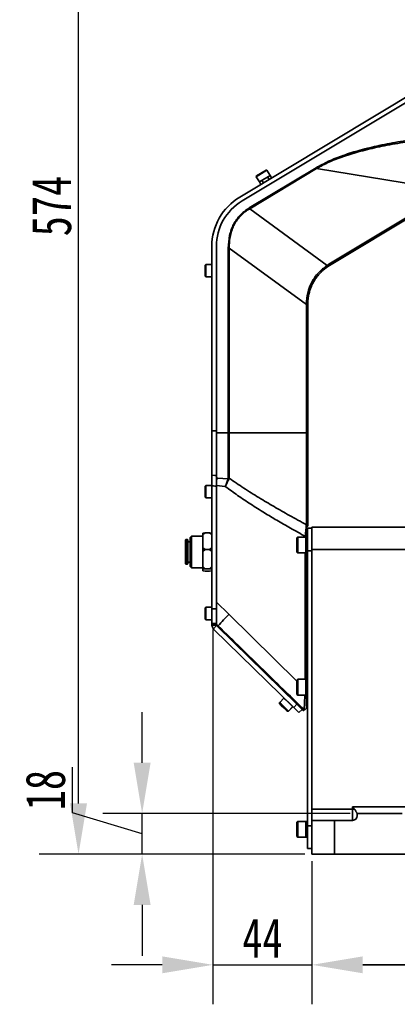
# Model space of a CAD drawing. Header units: millimetres. Extents: x 4180 to 7964, y -765 to 3096.
# Tile 19 of 30: x 5346 to 5514, y 1578 to 2014. Entities that reach past the tile are written whole.
import ezdxf

# ---------------------------------------------------------------- set-up
doc = ezdxf.new("R2010")
doc.units = ezdxf.units.MM
doc.header["$PDSIZE"] = -1
doc.layers.add('细线层', color=7, linetype='Continuous')
doc.dimstyles.new('ISO-25', dxfattribs={"dimscale": 5, "dimtxt": 3.5, "dimasz": 4.5, "dimexe": 3.5, "dimexo": 0.625, "dimtad": 1, "dimdec": 1, "dimtxsty": 'Standard', "dimcen": 2.5, "dimclrd": 1, "dimclre": 1, "dimadec": 0, "dimazin": 0, "dimtfac": 1, "dimtdec": 1, "dimtmove": 1, "dimatfit": 3, "dimfxl": 1, "dimarcsym": 0})

# ---------------------------------------------------------------- blocks, each defined once
blk = doc.blocks.new('*D40')
at = {"color": 1, "lineweight": -2, "transparency": 16777216}
for p, q in [((6192.35, 2218.94), (5355.08, 2218.94)), ((5372.58, 1666.95), (5372.58, 2196.44)), ((5472.97, 1644.45), (5355.08, 1644.45))]:
    blk.add_line(p, q, dxfattribs=at)
at = {"color": 1, "transparency": 16777216}
for points in [[(5368.83, 2196.44), (5376.33, 2196.44), (5372.58, 2218.94)], [(5368.83, 1666.95), (5376.33, 1666.95), (5372.58, 1644.45)]]:
    blk.add_solid(points, dxfattribs=at)
at = {"layer": 'Defpoints', "color": 0, "transparency": 16777216}
for p in [(5372.58, 2218.94), (6195.48, 2218.94), (5476.09, 1644.45)]:
    blk.add_point(p, dxfattribs=at)
at = {"color": 0, "transparency": 16777216, "insert": (5360.71, 1931.69), "char_height": 17.5, "attachment_point": 5, "rotation": 90}
blk.add_mtext('{\\fHYSWLongFangSong|b1|i0|c134|p2;574}', dxfattribs=at)
blk = doc.blocks.new('*D41')
at = {"color": 1, "lineweight": -2, "transparency": 16777216}
for p, q in [((5400.79, 1684.95), (5400.79, 1707.45)), ((5369.86, 1662.73), (5369.86, 1683.03)), ((5400.79, 1653.45), (5369.86, 1662.73)), ((5492.97, 1662.45), (5383.29, 1662.45)), ((5400.79, 1644.45), (5400.79, 1662.45)), ((5400.79, 1644.45), (5400.79, 1662.45)), ((5472.97, 1644.45), (5383.29, 1644.45)), ((5400.79, 1621.95), (5400.79, 1599.45))]:
    blk.add_line(p, q, dxfattribs=at)
at = {"color": 1, "transparency": 16777216}
for points in [[(5397.04, 1684.95), (5404.54, 1684.95), (5400.79, 1662.45)], [(5397.04, 1621.95), (5404.54, 1621.95), (5400.79, 1644.45)]]:
    blk.add_solid(points, dxfattribs=at)
at = {"layer": 'Defpoints', "color": 0, "transparency": 16777216}
for p in [(5400.79, 1662.45), (5496.09, 1662.45), (5476.09, 1644.45)]:
    blk.add_point(p, dxfattribs=at)
at = {"color": 0, "transparency": 16777216, "insert": (5357.98, 1672.88), "char_height": 17.5, "attachment_point": 5, "rotation": 90}
blk.add_mtext('{\\fHYSWLongFangSong|b1|i0|c134|p2;18}', dxfattribs=at)
blk = doc.blocks.new('*D43')
at = {"color": 1, "lineweight": -2, "transparency": 16777216}
for p, q in [((5476.09, 1641.32), (5476.09, 1577.91)), ((5611.09, 1635.97), (5611.09, 1577.91)), ((5588.59, 1595.41), (5498.59, 1595.41))]:
    blk.add_line(p, q, dxfattribs=at)
at = {"color": 1, "transparency": 16777216}
for points in [[(5498.59, 1599.16), (5498.59, 1591.66), (5476.09, 1595.41)], [(5588.59, 1599.16), (5588.59, 1591.66), (5611.09, 1595.41)]]:
    blk.add_solid(points, dxfattribs=at)
at = {"layer": 'Defpoints', "color": 0, "transparency": 16777216}
for p in [(5476.09, 1644.45), (5611.09, 1639.09), (5476.09, 1595.41)]:
    blk.add_point(p, dxfattribs=at)
at = {"color": 0, "transparency": 16777216, "insert": (5543.59, 1607.29), "char_height": 17.5, "attachment_point": 5}
blk.add_mtext('{\\fHYSWLongFangSong|b1|i0|c134|p2;135}', dxfattribs=at)
blk = doc.blocks.new('*D44')
at = {"color": 1, "lineweight": -2, "transparency": 16777216}
for p, q in [((5432.19, 1743.99), (5432.19, 1577.91)), ((5476.09, 1641.32), (5476.09, 1577.91)), ((5409.69, 1595.41), (5387.19, 1595.41)), ((5432.19, 1595.41), (5476.09, 1595.41)), ((5498.59, 1595.41), (5521.09, 1595.41))]:
    blk.add_line(p, q, dxfattribs=at)
at = {"color": 1, "transparency": 16777216}
for points in [[(5409.69, 1599.16), (5409.69, 1591.66), (5432.19, 1595.41)], [(5498.59, 1599.16), (5498.59, 1591.66), (5476.09, 1595.41)]]:
    blk.add_solid(points, dxfattribs=at)
at = {"layer": 'Defpoints', "color": 0, "transparency": 16777216}
for p in [(5432.19, 1747.12), (5476.09, 1644.45), (5476.09, 1595.41)]:
    blk.add_point(p, dxfattribs=at)
at = {"color": 0, "transparency": 16777216, "insert": (5454.14, 1607.29), "char_height": 17.5, "attachment_point": 5}
blk.add_mtext('{\\fHYSWLongFangSong|b1|i0|c134|p2;44}', dxfattribs=at)

msp = doc.modelspace()

# ---------------------------------------------------------------- linework, layer by layer
at = {"linetype": 'Continuous', "lineweight": 35}
for p, q in [((5572.93, 2013.11), (5444.06, 1935.68)), ((5445.09, 1933.96), (5567.23, 2007.35)), ((5445.09, 1933.96), (5564.67, 2005.81)), ((5448.3, 1930.87), (5477.9, 1948.65)), ((5478.1, 1948.34), (5448.5, 1930.55)), ((5456.12, 1947.55), (5451.41, 1944.72)), ((5451.51, 1945.13), (5455.71, 1947.65)), ((5456.12, 1947.55), (5455.71, 1947.65)), ((5457.51, 1945.23), (5456.12, 1947.55)), ((5477.9, 1948.65), (5478.1, 1948.34)), ((5537.89, 1938.54), (5478.1, 1948.34)), ((5451.51, 1945.13), (5451.41, 1944.72)), ((5451.41, 1944.72), (5452.8, 1942.4)), ((5457.51, 1945.23), (5452.8, 1942.4)), ((5452.8, 1942.4), (5453.45, 1941.32)), ((5453.87, 1943.04), (5454.52, 1941.96)), ((5457.09, 1943.51), (5456.44, 1944.59)), ((5458.16, 1944.15), (5457.51, 1945.23)), ((5483.57, 1905.9), (5537.89, 1938.54)), ((5538.21, 1938), (5483.89, 1905.36)), ((5448.3, 1930.87), (5448.5, 1930.55)), ((5482.81, 1905.42), (5448.5, 1930.55)), ((5431.69, 1913.82), (5431.69, 1832.11)), ((5433.69, 1832.1), (5433.69, 1913.82)), ((5433.69, 1831.24), (5433.69, 1913.82)), ((5438.98, 1831.24), (5438.98, 1913.08)), ((5438.98, 1913.08), (5439.39, 1913.08)), ((5473.61, 1888.02), (5439.39, 1913.08)), ((5439.39, 1913.08), (5439.39, 1831.24)), ((5428.99, 1905.87), (5428.69, 1905.57)), ((5428.69, 1904.36), (5428.69, 1905.57)), ((5428.69, 1900.67), (5428.69, 1904.36)), ((5431.69, 1905.87), (5428.99, 1905.87)), ((5428.99, 1905.87), (5428.99, 1904.51)), ((5428.99, 1904.51), (5428.99, 1900.37)), ((5482.81, 1905.42), (5483.57, 1905.9)), ((5483.89, 1905.36), (5483.17, 1904.9)), ((5483.57, 1905.9), (5483.89, 1905.36)), ((5428.69, 1900.67), (5428.99, 1900.37)), ((5428.99, 1900.37), (5431.69, 1900.37)), ((5473.61, 1888.02), (5473.61, 1888.22)), ((5473.61, 1831.24), (5473.61, 1888.02)), ((5473.61, 1888.02), (5474.19, 1888.02)), ((5474.19, 1888.22), (5474.19, 1888.02)), ((5474.19, 1888.02), (5474.19, 1831.24)), ((5438.98, 1831.24), (5433.69, 1831.24)), ((5433.69, 1831.24), (5433.69, 1811.22)), ((5438.98, 1811.17), (5438.98, 1831.24)), ((5438.98, 1831.24), (5439.39, 1831.24)), ((5439.39, 1831.24), (5439.39, 1811.11)), ((5473.61, 1831.24), (5439.39, 1831.24)), ((5473.61, 1790.46), (5473.61, 1831.24)), ((5474.19, 1831.24), (5473.61, 1831.24)), ((5433.69, 1811.22), (5434.13, 1811.18)), ((5434.13, 1811.18), (5438.89, 1810.79)), ((5438.89, 1810.79), (5438.98, 1811.17)), ((5439.24, 1810.65), (5439.39, 1811.11)), ((5428.99, 1807.87), (5428.69, 1807.57)), ((5428.69, 1806.45), (5428.69, 1807.57)), ((5431.69, 1807.87), (5428.99, 1807.87)), ((5428.99, 1807.87), (5428.99, 1806.61)), ((5431.69, 1807.87), (5431.69, 1807.78)), ((5431.69, 1753.16), (5431.69, 1807.78)), ((5437.67, 1807.46), (5433.69, 1807.84)), ((5433.69, 1753.24), (5433.69, 1807.57)), ((5428.69, 1802.67), (5428.69, 1806.45)), ((5428.69, 1802.67), (5428.99, 1802.37)), ((5428.99, 1806.61), (5428.99, 1802.37)), ((5428.99, 1802.37), (5431.69, 1802.37)), ((5474.19, 1792.1), (5474.19, 1789.81)), ((5476.09, 1789.45), (5528.12, 1789.45)), ((5476.09, 1779.45), (5476.09, 1789.45)), ((5422.64, 1785.42), (5422.04, 1784.82)), ((5427.69, 1785.42), (5422.64, 1785.42)), ((5422.64, 1785.42), (5422.64, 1779.21)), ((5428.69, 1786.89), (5427.69, 1786.09)), ((5427.69, 1786.78), (5428.69, 1786.89)), ((5427.69, 1786.09), (5427.69, 1786.78)), ((5427.69, 1780.27), (5427.69, 1786.09)), ((5430.69, 1786.89), (5428.69, 1786.89)), ((5431.69, 1786.09), (5430.69, 1786.89)), ((5430.69, 1786.89), (5431.69, 1786.78)), ((5469.74, 1784.95), (5469.39, 1784.6)), ((5473.39, 1784.95), (5469.74, 1784.95)), ((5469.74, 1784.95), (5469.74, 1777.95)), ((5473.11, 1785.29), (5473.59, 1785.29)), ((5473.11, 1784.95), (5473.11, 1785.29)), ((5474.09, 1784.95), (5473.39, 1784.95)), ((5473.39, 1784.95), (5473.39, 1777.95)), ((5473.59, 1788.81), (5474.09, 1788.81)), ((5473.59, 1785.29), (5473.59, 1784.95)), ((5473.59, 1785.29), (5474.09, 1785.29)), ((5474.09, 1788.95), (5476.09, 1788.95)), ((5474.09, 1778.95), (5474.09, 1788.95)), ((5420.24, 1783.92), (5420.04, 1783.72)), ((5420.04, 1779.02), (5420.04, 1783.72)), ((5420.84, 1783.92), (5420.24, 1783.92)), ((5420.24, 1783.92), (5420.24, 1779.04)), ((5421.04, 1783.72), (5420.84, 1783.92)), ((5420.84, 1779.04), (5420.84, 1783.92)), ((5421.04, 1783.72), (5421.04, 1779.02)), ((5422.04, 1782.92), (5421.04, 1782.92)), ((5422.04, 1779.14), (5422.04, 1784.82)), ((5469.39, 1778.3), (5469.39, 1784.6)), ((5420.04, 1773.12), (5420.04, 1779.02)), ((5420.24, 1779.04), (5420.24, 1772.92)), ((5420.84, 1772.92), (5420.84, 1779.04)), ((5421.04, 1779.02), (5421.04, 1773.12)), ((5422.04, 1772.02), (5422.04, 1779.14)), ((5422.64, 1779.21), (5422.64, 1771.42)), ((5427.69, 1780.27), (5428.69, 1779.47)), ((5427.69, 1778.55), (5427.69, 1780.27)), ((5428.69, 1779.47), (5427.69, 1778.55)), ((5427.69, 1771.91), (5427.69, 1778.55)), ((5430.69, 1779.47), (5428.69, 1779.47)), ((5430.69, 1779.47), (5431.69, 1780.27)), ((5431.69, 1778.55), (5430.69, 1779.47)), ((5469.39, 1778.3), (5469.74, 1777.95)), ((5469.74, 1777.95), (5473.39, 1777.95)), ((5473.11, 1721.95), (5473.11, 1777.95)), ((5473.39, 1777.95), (5474.09, 1777.95)), ((5473.59, 1777.95), (5473.59, 1721.95)), ((5476.09, 1778.95), (5474.09, 1778.95)), ((5474.09, 1656.95), (5474.09, 1778.95)), ((5578.46, 1779.45), (5476.09, 1779.45)), ((5476.09, 1779.45), (5476.09, 1664.45)), ((5476.09, 1664.45), (5476.09, 1778.95)), ((5420.04, 1773.12), (5420.24, 1772.92)), ((5420.24, 1772.92), (5420.84, 1772.92)), ((5420.84, 1772.92), (5421.04, 1773.12)), ((5421.04, 1773.92), (5422.04, 1773.92)), ((5422.04, 1772.02), (5422.64, 1771.42)), ((5427.69, 1771.91), (5428.69, 1770.99)), ((5427.69, 1770.88), (5427.69, 1771.91)), ((5430.69, 1770.99), (5431.69, 1771.91)), ((5422.64, 1771.42), (5427.69, 1771.42)), ((5428.69, 1770.99), (5427.69, 1770.88)), ((5427.69, 1770.06), (5427.69, 1770.88)), ((5427.69, 1770.06), (5428.69, 1769.94)), ((5430.69, 1770.99), (5428.69, 1770.99)), ((5430.69, 1769.94), (5428.69, 1769.94)), ((5431.69, 1770.88), (5430.69, 1770.99)), ((5430.69, 1769.94), (5431.69, 1770.06)), ((5433.69, 1756.18), (5439.21, 1750.76)), ((5428.99, 1753.87), (5428.69, 1753.57)), ((5428.69, 1748.67), (5428.69, 1753.57)), ((5431.69, 1753.87), (5428.99, 1753.87)), ((5428.99, 1753.87), (5428.99, 1748.37)), ((5439.21, 1750.76), (5469.39, 1721.12)), ((5428.69, 1748.67), (5428.99, 1748.37)), ((5428.99, 1748.37), (5431.69, 1748.37)), ((5431.69, 1746.25), (5431.69, 1746.7)), ((5431.71, 1745.92), (5431.69, 1746.25)), ((5433.75, 1745.92), (5431.71, 1745.92)), ((5432.37, 1744.36), (5433.79, 1745.81)), ((5433.69, 1746.74), (5433.69, 1746.25)), ((5433.73, 1746.02), (5433.69, 1746.25)), ((5434.36, 1745.36), (5433.69, 1746.02)), ((5471.46, 1709.09), (5433.69, 1746.01)), ((5433.75, 1745.92), (5433.74, 1745.97)), ((5468.03, 1709.46), (5432.6, 1744.11)), ((5469.43, 1710.89), (5433.99, 1745.54)), ((5469.74, 1721.95), (5469.39, 1721.6)), ((5469.39, 1715.3), (5469.39, 1721.6)), ((5473.39, 1721.95), (5469.74, 1721.95)), ((5469.74, 1721.95), (5469.74, 1714.95)), ((5474.09, 1721.95), (5473.39, 1721.95)), ((5473.39, 1721.95), (5473.39, 1714.95)), ((5469.39, 1715.3), (5469.74, 1714.95)), ((5461.77, 1711.7), (5461.69, 1711.62)), ((5461.69, 1711.62), (5461.7, 1711.19)), ((5461.69, 1711.62), (5461.77, 1711.54)), ((5463.66, 1713.63), (5461.77, 1711.7)), ((5461.77, 1711.7), (5461.77, 1711.27)), ((5464.6, 1712.81), (5464.55, 1712.76)), ((5466.7, 1710.66), (5466.75, 1710.71)), ((5466.7, 1710.66), (5466.75, 1710.71)), ((5469.43, 1710.89), (5468.03, 1709.46)), ((5471.72, 1708.64), (5469.43, 1710.89)), ((5469.74, 1714.95), (5473.39, 1714.95)), ((5473.39, 1714.95), (5474.09, 1714.95)), ((5462.49, 1710.42), (5463.31, 1709.62)), ((5462.63, 1710.27), (5462.49, 1710.42)), ((5462.57, 1710.5), (5463.39, 1709.7)), ((5462.71, 1710.36), (5462.57, 1710.5)), ((5462.64, 1710.28), (5462.63, 1710.27)), ((5463.59, 1709.34), (5462.63, 1710.27)), ((5463.67, 1709.42), (5462.71, 1710.36)), ((5462.71, 1710.36), (5462.71, 1710.36)), ((5463.31, 1709.62), (5464.26, 1708.69)), ((5463.39, 1709.7), (5464.34, 1708.77)), ((5464.4, 1708.54), (5463.59, 1709.34)), ((5463.59, 1709.34), (5463.59, 1709.34)), ((5464.48, 1708.63), (5463.67, 1709.42)), ((5463.67, 1709.42), (5463.67, 1709.42)), ((5464.26, 1708.69), (5464.4, 1708.54)), ((5464.34, 1708.77), (5464.48, 1708.63)), ((5465.2, 1707.77), (5465.62, 1707.77)), ((5465.28, 1707.85), (5465.7, 1707.85)), ((5465.62, 1707.77), (5467.51, 1709.7)), ((5465.7, 1707.85), (5467.59, 1709.78)), ((5468.03, 1709.46), (5470.32, 1707.21)), ((5470.32, 1707.21), (5471.72, 1708.64)), ((5471.46, 1709.09), (5471.36, 1708.99)), ((5471.72, 1708.64), (5472.43, 1707.94)), ((5472.43, 1707.94), (5472.54, 1708.05)), ((5473.59, 1710.13), (5474.09, 1710.13)), ((5476.09, 1664.45), (5494.09, 1664.45)), ((5476.09, 1659.45), (5476.09, 1664.45)), ((5494.09, 1665.45), (5518.09, 1665.45)), ((5494.09, 1664.45), (5494.09, 1665.45)), ((5494.09, 1659.45), (5494.09, 1664.45)), ((5494.09, 1664.45), (5494.9, 1664.45)), ((5469.74, 1658.95), (5469.39, 1658.6)), ((5469.39, 1652.3), (5469.39, 1658.6)), ((5473.39, 1658.95), (5469.74, 1658.95)), ((5469.74, 1658.95), (5469.74, 1651.95)), ((5474.09, 1658.95), (5473.39, 1658.95)), ((5473.39, 1658.95), (5473.39, 1651.95)), ((5476.09, 1644.45), (5476.09, 1659.45)), ((5476.09, 1659.45), (5486.09, 1659.45)), ((5486.09, 1659.45), (5486.09, 1644.45)), ((5494.09, 1659.45), (5486.09, 1659.45)), ((5496.09, 1662.45), (5496.09, 1662.46)), ((5496.09, 1662.45), (5496.09, 1661.45)), ((5496.09, 1662.45), (5516.09, 1662.45)), ((5474.09, 1656.95), (5476.09, 1656.95)), ((5474.09, 1646.95), (5474.09, 1656.95)), ((5469.39, 1652.3), (5469.74, 1651.95)), ((5469.74, 1651.95), (5473.39, 1651.95)), ((5473.39, 1651.95), (5474.09, 1651.95)), ((5476.09, 1646.95), (5474.09, 1646.95)), ((5486.09, 1644.45), (5476.09, 1644.45)), ((5670.09, 1644.45), (5486.09, 1644.45))]:
    msp.add_line(p, q, dxfattribs=at)
at = {"linetype": 'Continuous', "lineweight": 35, "flags": 128}
for points in [[(5431.69, 1812.41), (5433.06, 1812.29), (5433.69, 1812.24)], [(5433.69, 1746.5), (5433.81, 1746.38), (5434.55, 1745.66)], [(5463.21, 1709.72), (5462.56, 1710.35), (5462.05, 1710.85), (5461.75, 1711.14), (5461.71, 1711.18), (5461.94, 1710.95), (5462.39, 1710.51), (5463.01, 1709.9), (5463.69, 1709.24), (5464.34, 1708.61), (5464.85, 1708.11), (5465.14, 1707.82), (5465.18, 1707.79), (5464.96, 1708.01), (5464.5, 1708.45), (5463.89, 1709.06), (5463.21, 1709.72)], [(5463.29, 1709.8), (5462.64, 1710.43), (5462.13, 1710.93), (5461.83, 1711.22), (5461.79, 1711.26), (5462.01, 1711.04), (5462.47, 1710.59), (5463.08, 1709.99), (5463.76, 1709.32), (5464.41, 1708.69), (5464.92, 1708.19), (5465.22, 1707.9), (5465.26, 1707.87), (5465.04, 1708.09), (5464.59, 1708.53), (5463.97, 1709.13), (5463.29, 1709.8)], [(5465.55, 1707.85), (5465.57, 1707.83), (5465.62, 1707.77)]]:
    msp.add_lwpolyline(points, dxfattribs=at)
at = {"linetype": 'Continuous', "lineweight": 35}
for centre, radius, start, end in [((5457.19, 1913.82), 25.5, 121, 180), ((5457.19, 1913.82), 23.5, 121, 180), ((5489.26, 1909.54), 7.65, 212.5575, 217.2695), ((5473.72, 1927.78), 39.57, 269.8424, 270.6909), ((5438.98, 1809.75), 1.43, 73.2576, 90.1676), ((5438.51, 1809.31), 1.53, 61.2119, 75.5262), ((5473.28, 1789.6), 0.917, 13.2511, 69.2294), ((5501.7, 1688.87), 87.94, 135.2788, 139.7796), ((5434.69, 1746.25), 3, 186.4422, 219.1961), ((5434.69, 1746.25), 1, 199.6701, 205.9682), ((5434.69, 1746.25), 1, 205.9682, 225.6383), ((5435.01, 1745.17), 0.674, 132.6698, 162.9497), ((5434.69, 1746.25), 3, 219.1961, 225.6383), ((5269.02, 1511.97), 277.57, 45.5293, 46.0192), ((5270.19, 1513.16), 278.6, 45.5299, 46.018), ((5222.45, 1462.14), 348.45, 45.2912, 45.8052), ((5221.37, 1461.03), 347.3, 45.2901, 45.8059), ((5494.09, 1661.45), 2, 270, 0)]:
    msp.add_arc(centre, radius, start, end, dxfattribs=at)
for centre, ratio, start_param, end_param in [((5506.8, 1737.49), 0.087489, 1.956552, 1.967686), ((5507.41, 1737.49), 0.051464, 1.959943, 1.971093)]:
    msp.add_ellipse(centre, major_axis=(194.31, 0), ratio=ratio, start_param=start_param, end_param=end_param, dxfattribs=at)
for points, knots in [([(5477.9, 1948.65), (5479.73, 1949.65), (5483.61, 1951.79), (5490.2, 1954.33), (5497.72, 1956.66), (5506.18, 1958.69), (5515.53, 1960.43), (5525.72, 1961.86), (5536.71, 1962.98), (5548.45, 1963.78), (5560.87, 1964.28), (5569.37, 1964.34), (5573.72, 1964.37)], [0, 0, 0, 0, 0.0636, 0.135478, 0.215754, 0.304547, 0.401596, 0.506706, 0.619594, 0.739804, 0.866665, 1, 1, 1, 1]), ([(5573.72, 1963.52), (5570, 1963.51), (5562.78, 1963.49), (5552.31, 1963.17), (5542.33, 1962.64), (5532.86, 1961.9), (5523.87, 1960.93), (5514.97, 1959.69), (5506.25, 1958.11), (5497.8, 1956.14), (5490.32, 1953.87), (5483.77, 1951.39), (5479.9, 1949.31), (5478.1, 1948.34)], [0, 0, 0, 0, 0.114363, 0.221572, 0.321648, 0.421034, 0.513476, 0.599018, 0.697086, 0.785395, 0.865324, 0.937109, 1, 1, 1, 1]), ([(5438.98, 1913.08), (5439.07, 1914.98), (5439.21, 1917.76), (5440.24, 1921.26), (5441.27, 1923.62), (5442.6, 1925.77), (5444.22, 1927.71), (5446.12, 1929.45), (5447.57, 1930.39), (5448.3, 1930.87)], [0, 0, 0, 0, 0.2694655, 0.3949226, 0.5161748, 0.6352081, 0.754231, 0.8751951, 1, 1, 1, 1]), ([(5448.5, 1930.55), (5447.77, 1930.08), (5446.34, 1929.17), (5444.47, 1927.47), (5442.88, 1925.57), (5441.58, 1923.46), (5440.58, 1921.14), (5439.87, 1918.63), (5439.45, 1915.92), (5439.41, 1914.04), (5439.39, 1913.08)], [0, 0, 0, 0, 0.124924, 0.245692, 0.364347, 0.483041, 0.603694, 0.728913, 0.860498, 1, 1, 1, 1]), ([(5473.61, 1888.22), (5473.71, 1889.92), (5473.93, 1893.32), (5475.85, 1898.1), (5478.75, 1902.34), (5481.45, 1904.39), (5482.81, 1905.42)], [0, 0, 0, 0, 0.250625, 0.5007, 0.75056, 1, 1, 1, 1]), ([(5483.17, 1904.9), (5482.63, 1904.53), (5481.64, 1903.84), (5480.42, 1902.74), (5479.15, 1901.45), (5477.84, 1899.82), (5476.87, 1898.26), (5476.31, 1897.18), (5476.05, 1896.64), (5475.79, 1896.07), (5475.6, 1895.58), (5475.43, 1895.14), (5475.26, 1894.66), (5475.03, 1893.96), (5474.72, 1892.84), (5474.43, 1891.43), (5474.23, 1889.8), (5474.21, 1888.75), (5474.19, 1888.22)], [0, 0, 0, 0, 0.099649, 0.182853, 0.249605, 0.374031, 0.499773, 0.528568, 0.558937, 0.590879, 0.624394, 0.638282, 0.663849, 0.701094, 0.750015, 0.840596, 0.919167, 1, 1, 1, 1]), ([(5431.69, 1832.11), (5431.86, 1832.11), (5432.25, 1832.11), (5432.92, 1832.11), (5433.42, 1832.1), (5433.69, 1832.1)], [0, 0, 0, 0, 0.24377, 0.594687, 1, 1, 1, 1]), ([(5431.69, 1812.41), (5431.69, 1813.87), (5431.69, 1816.85), (5431.69, 1821.85), (5431.69, 1826.99), (5431.69, 1830.38), (5431.69, 1832.11)], [0, 0, 0, 0, 0.2581801, 0.5255792, 0.7594046, 1, 1, 1, 1]), ([(5433.69, 1832.1), (5433.69, 1830.28), (5433.69, 1826.55), (5433.69, 1821.3), (5433.69, 1816.4), (5433.69, 1813.64), (5433.69, 1812.24)], [0, 0, 0, 0, 0.252971, 0.514779, 0.753693, 1, 1, 1, 1]), ([(5474.19, 1831.24), (5474.19, 1829.36), (5474.19, 1825.55), (5474.19, 1819.87), (5474.19, 1814.28), (5474.19, 1808.91), (5474.19, 1803.9), (5474.19, 1799.37), (5474.19, 1795.36), (5474.19, 1793.18), (5474.19, 1792.1)], [0, 0, 0, 0, 0.1216021, 0.2460708, 0.3725266, 0.5, 0.6274734, 0.7539292, 0.8783979, 1, 1, 1, 1]), ([(5431.69, 1807.78), (5431.69, 1808.62), (5431.69, 1810.32), (5431.69, 1811.71), (5431.69, 1812.41)], [0, 0, 0, 0, 0.4975455, 1, 1, 1, 1]), ([(5433.69, 1812.24), (5433.69, 1811.59), (5433.69, 1810.28), (5433.69, 1808.57), (5433.69, 1807.67), (5433.69, 1807.57)], [0, 0, 0, 0, 0.470777, 0.94162, 1, 1, 1, 1]), ([(5433.69, 1810.29), (5433.69, 1810.37), (5433.69, 1810.58), (5433.69, 1810.89), (5433.69, 1811.11), (5433.69, 1811.22)], [0, 0, 0, 0, 0.241334, 0.619291, 1, 1, 1, 1]), ([(5433.69, 1810.29), (5433.78, 1810.36), (5433.9, 1810.45), (5434.01, 1810.61), (5434.1, 1810.84), (5434.11, 1811.03), (5434.13, 1811.18)], [0, 0, 0, 0, 0.2791965, 0.3986976, 0.5103853, 1, 1, 1, 1]), ([(5439.39, 1811.11), (5441.52, 1809.63), (5445.83, 1806.64), (5452.51, 1802.49), (5459.28, 1798.47), (5466.3, 1794.46), (5471.11, 1791.83), (5473.61, 1790.46)], [0, 0, 0, 0, 0.194711, 0.393341, 0.589114, 0.785784, 1, 1, 1, 1]), ([(5433.69, 1807.57), (5433.28, 1807.62), (5432.61, 1807.68), (5431.94, 1807.75), (5431.69, 1807.78)], [0, 0, 0, 0, 0.625853, 1, 1, 1, 1]), ([(5433.69, 1807.84), (5433.69, 1808.25), (5433.69, 1809.11), (5433.69, 1809.88), (5433.69, 1810.29)], [0, 0, 0, 0, 0.476218, 1, 1, 1, 1]), ([(5437.67, 1807.46), (5437.77, 1807.76), (5437.97, 1808.37), (5438.4, 1809.56), (5438.69, 1810.3), (5438.89, 1810.79)], [0, 0, 0, 0, 0.250783, 0.500447, 1, 1, 1, 1]), ([(5437.67, 1807.46), (5437.94, 1808.04), (5438.35, 1808.92), (5438.88, 1809.97), (5439.12, 1810.43), (5439.24, 1810.65)], [0, 0, 0, 0, 0.498321, 0.749141, 1, 1, 1, 1]), ([(5473.11, 1785.29), (5470.92, 1786.51), (5466.7, 1788.85), (5460.67, 1792.35), (5454.79, 1795.87), (5448.98, 1799.52), (5443.17, 1803.38), (5439.48, 1806.12), (5437.67, 1807.46)], [0, 0, 0, 0, 0.179519, 0.34613, 0.499869, 0.670785, 0.838392, 1, 1, 1, 1]), ([(5473.61, 1790.46), (5473.58, 1790.18), (5473.52, 1789.63), (5473.39, 1788.34), (5473.25, 1786.87), (5473.15, 1785.82), (5473.11, 1785.29)], [0, 0, 0, 0, 0.25276, 0.503007, 0.751291, 1, 1, 1, 1]), ([(5473.59, 1789.81), (5473.69, 1789.81), (5473.9, 1789.81), (5474.1, 1789.81), (5474.15, 1789.81), (5474.18, 1789.81)], [0, 0, 0, 0, 0.248177, 0.588934, 1, 1, 1, 1]), ([(5473.59, 1789.81), (5473.59, 1789.66), (5473.59, 1789.08), (5473.59, 1787.8), (5473.59, 1786.35), (5473.59, 1785.5), (5473.59, 1785.29)], [0, 0, 0, 0, 0.130902, 0.50361, 0.875628, 1, 1, 1, 1]), ([(5433.69, 1746.5), (5433.69, 1746.96), (5433.69, 1747.9), (5433.69, 1749.72), (5433.69, 1751.85), (5433.69, 1754.08), (5433.69, 1755.54), (5433.69, 1756.18)], [0, 0, 0, 0, 0.176468, 0.358919, 0.585447, 0.818372, 1, 1, 1, 1]), ([(5431.69, 1746.7), (5431.69, 1747.08), (5431.69, 1747.84), (5431.69, 1749.78), (5431.69, 1751.65), (5431.69, 1752.8), (5431.69, 1753.16)], [0, 0, 0, 0, 0.289117, 0.578254, 0.866791, 1, 1, 1, 1]), ([(5433.69, 1753.24), (5433.69, 1752.82), (5433.69, 1751.63), (5433.69, 1749.73), (5433.69, 1747.84), (5433.69, 1747.1), (5433.69, 1746.74)], [0, 0, 0, 0, 0.149412, 0.433688, 0.718231, 1, 1, 1, 1]), ([(5433.69, 1746.02), (5433.69, 1746.03), (5433.69, 1746.07), (5433.69, 1746.3), (5433.69, 1746.47), (5433.69, 1746.5)], [0, 0, 0, 0, 0.400166, 0.895122, 1, 1, 1, 1]), ([(5434.55, 1745.66), (5437.88, 1742.41), (5444.55, 1735.91), (5454.54, 1726.15), (5463.89, 1717.02), (5469.91, 1711.14), (5472.6, 1708.52)], [0, 0, 0, 0, 0.262714, 0.525427, 0.78814, 1, 1, 1, 1]), ([(5472.54, 1708.05), (5466.47, 1713.98), (5457.08, 1723.16), (5444.35, 1735.6), (5437.69, 1742.11), (5434.36, 1745.36)], [0, 0, 0, 0, 0.476619, 0.73831, 1, 1, 1, 1]), ([(5472.6, 1708.52), (5472.62, 1708.94), (5472.68, 1710.04), (5472.8, 1712.19), (5472.9, 1713.96), (5472.96, 1714.9), (5472.96, 1714.95)], [0, 0, 0, 0, 0.235693, 0.609552, 0.981261, 1, 1, 1, 1]), ([(5473.59, 1714.95), (5473.59, 1714.46), (5473.59, 1713.31), (5473.59, 1711.57), (5473.59, 1710.11), (5473.59, 1709.35), (5473.59, 1709.13)], [0, 0, 0, 0, 0.231022, 0.551124, 0.870806, 1, 1, 1, 1]), ([(5472.6, 1708.52), (5472.6, 1708.51), (5472.65, 1708.41), (5472.68, 1708.32), (5472.71, 1708.23)], [0, 0, 0, 0, 0.030415, 1, 1, 1, 1]), ([(5472.71, 1708.23), (5472.82, 1708.33), (5473.01, 1708.53), (5473.32, 1708.85), (5473.52, 1709.06), (5473.59, 1709.13)], [0, 0, 0, 0, 0.4288439, 0.8004477, 1, 1, 1, 1]), ([(5494.9, 1664.45), (5494.77, 1664.61), (5494.64, 1664.78), (5494.37, 1665.11), (5494.23, 1665.28), (5494.09, 1665.45)], [0, 0, 0, 0, 0.5, 0.5, 1, 1, 1, 1]), ([(5496.09, 1662.46), (5496.09, 1662.47), (5496.08, 1662.49), (5496.05, 1662.56), (5496.03, 1662.61), (5495.97, 1662.73), (5495.93, 1662.79), (5495.85, 1662.95), (5495.8, 1663.03), (5495.7, 1663.21), (5495.64, 1663.31), (5495.52, 1663.52), (5495.46, 1663.63), (5495.25, 1663.97), (5495.09, 1664.21), (5494.9, 1664.45)], [0, 0, 0, 0, 0.125, 0.125, 0.25, 0.25, 0.375, 0.375, 0.5, 0.5, 0.625, 0.625, 0.75, 0.75, 1, 1, 1, 1])]:
    msp.add_open_spline(points, degree=3, knots=knots, dxfattribs=at)
at = {"layer": '细线层', "linetype": 'Continuous', "lineweight": 35}
for p, q in [((5476.09, 1664.45), (5476.09, 1779.45)), ((5476.09, 1659.45), (5476.09, 1664.45)), ((5476.09, 1644.45), (5476.09, 1659.45)), ((5486.09, 1644.45), (5476.09, 1644.45)), ((5670.09, 1644.45), (5486.09, 1644.45))]:
    msp.add_line(p, q, dxfattribs=at)

# ---------------------------------------------------------------- dimensions: what is measured, and where the dimension line sits
dim = msp.add_linear_dim(base=(5372.58, 2218.94), p1=(5476.09, 1644.45), p2=(6195.48, 2218.94), angle=90, text='{\\fHYSWLongFangSong|b1|i0|c134|p2;<>}', dimstyle='ISO-25', override={"dimdec": 0})
dim.commit()
dim.dimension.update_dxf_attribs({"geometry": '*D40', "text_midpoint": (5360.71, 1931.69)})
dim = msp.add_linear_dim(base=(5476.09, 1595.41), p1=(5432.19, 1747.12), p2=(5476.09, 1644.45), text='{\\fHYSWLongFangSong|b1|i0|c134|p2;<>}', dimstyle='ISO-25', override={"dimdec": 0})
dim.commit()
dim.dimension.update_dxf_attribs({"geometry": '*D44', "text_midpoint": (5454.14, 1607.29)})
dim = msp.add_linear_dim(base=(5400.79, 1662.45), p1=(5476.09, 1644.45), p2=(5496.09, 1662.45), angle=90, text='{\\fHYSWLongFangSong|b1|i0|c134|p2;<>}', dimstyle='ISO-25')
dim.commit()
dim.dimension.update_dxf_attribs({"geometry": '*D41', "text_midpoint": (5357.98, 1665.85)})
dim = msp.add_linear_dim(base=(5476.09, 1595.41), p1=(5611.09, 1639.09), p2=(5476.09, 1644.45), text='{\\fHYSWLongFangSong|b1|i0|c134|p2;<>}', dimstyle='ISO-25')
dim.commit()
dim.dimension.update_dxf_attribs({"geometry": '*D43', "text_midpoint": (5543.59, 1607.29)})

doc.saveas('drawing.dxf')
